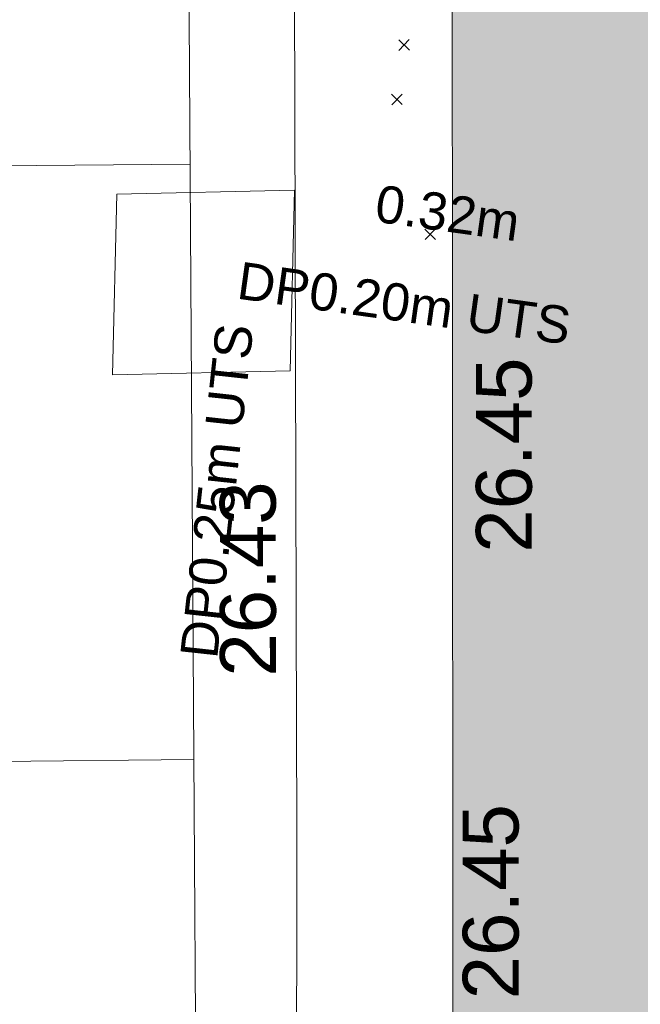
# Model space of a CAD drawing. Header units: millimetres. Extents: x -287732 to 520720, y -103372 to 287754.
# Tile 229 of 256: x 1069 to 5236, y 26488 to 33098. Entities that reach past the tile are written whole.
import ezdxf

# ---------------------------------------------------------------- set-up
doc = ezdxf.new("R2010")
doc.units = ezdxf.units.MM
for name, pattern in [('IMPORT-HIDDEN2 _3_', [4762.5, 3175, -1587.5]), ('IMPORT-UG_ELEC_LV_QLB2 _2_', [2700, 1500, -300.0000000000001, 0, -250, 150, -300.0000000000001, 0, -200]), ('IMPORT-UG_ELEC_STREET LIGHTING_QLB2 _2_', [2700, 1500, -300.0000000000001, 0, -250, 150, -300.0000000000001, 0, -200])]:
    doc.linetypes.add(name, pattern=pattern)
for name, color, linetype, lineweight, true_color in [('00_UAV_BUILDING_OUTLINE', 5, 'Continuous', 9, 0x0000ff), ('00_UAV_FOOTPATH', 7, 'Continuous', 9, 0xa50000), ('12333-PUM-2D-U-0001-C01 - Rev2_REVIT IMPORT_dwg', 7, 'Continuous', 9, 0x767676), ('A_RHA_Line', 7, 'Continuous', 9, 0x00a600), ('PUM-CHAMBER EXTENTS', 6, 'IMPORT-HIDDEN2 _3_', 9, 0xff00ff), ('PUM-ELECTRIC-LV-QLB2', 1, 'IMPORT-UG_ELEC_LV_QLB2 _2_', 9, 0xff0000), ('PUM-ELECTRIC-MH', 1, 'Continuous', 9, 0xff0000), ('PUM-GPR-REBAR', 30, 'Continuous', 9, 0xff7f00)]:
    doc.layers.add(name, color=color, linetype=linetype, lineweight=lineweight, true_color=true_color)
doc.layers.add('A_RHA_Detail', color=7, linetype='Continuous', lineweight=9)
doc.layers.add('GEN-TEXT', color=7, linetype='Continuous', lineweight=9)
doc.styles.add('Arial_1', font='arial.ttf', dxfattribs={"height": 250})
doc.styles.add('Swis721 Lt BT_2', font='swissl.ttf', dxfattribs={"height": 375})

# ---------------------------------------------------------------- blocks, each defined once
blk = doc.blocks.new('12333-PUM-2D-U-0001-C01 - Rev2_REVIT IMPORT_dwg_MGS62954_T2_Galway_ITM_3d_Rev1-2077680-Site Location Plan Proposed')
at = {"layer": '00_UAV_FOOTPATH', "color": 254, "true_color": 0xcccccc, "flags": 128}
blk.add_lwpolyline([(533912743.0821864, 725601474.3582332), (533909811.0821863, 725601532.3582335), (533907744.9682671, 725601567.8430152), (533905677.0821864, 725601603.3582332), (533905647.3213692, 725598671.9177301), (533905637.0821863, 725597663.3582331), (533905559.9370086, 725593672.8485802), (533905549.0821863, 725593111.3582331), (533905496.0821863, 725591387.3582332), (533905455.9191456, 725588674.2305524), (533905381.9111588, 725583674.7804447), (533905373.0821864, 725583078.3582332), (533905292.5981604, 725578675.5991973), (533905268.2809445, 725577345.3620304), (533905213.6296643, 725573676.2337424), (533905152.102079, 725569545.450305)], dxfattribs=at)
at = {"layer": '00_UAV_BUILDING_OUTLINE', "color": 251, "true_color": 0x666666, "char_height": 375, "width": 1495.902363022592, "attachment_point": 1, "line_spacing_factor": 1.005061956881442, "style": 'Swis721 Lt BT_2'}
for insert, rotation in [((533906606.836629, 725584865.040431), 89.03400229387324), ((533906466.0849434, 725581868.5964843), 89.03400229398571)]:
    blk.add_mtext('26.45', dxfattribs=dict(at, insert=insert, rotation=rotation))
at = {"layer": '00_UAV_FOOTPATH', "color": 251, "true_color": 0x666666, "insert": (533904874.6255029, 725584063.399127), "char_height": 375, "width": 1495.902363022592, "attachment_point": 1, "rotation": 89.07153206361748, "line_spacing_factor": 1.005061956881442, "style": 'Swis721 Lt BT_2'}
blk.add_mtext('26.43', dxfattribs=at)
blk = doc.blocks.new('12333-PUM-2D-U-0001-C01 - Rev2_REVIT IMPORT_dwg-1620468-Site Location Plan Proposed')
at = {"layer": 'PUM-CHAMBER EXTENTS', "true_color": 0xffd4aa}
h = blk.add_hatch(dxfattribs=at)
h.set_pattern_fill('FP_15', color=41, style=0, pattern_type=2)
h.set_pattern_definition([(0, (-533641079.65, -725615854.3560001), (0, 4000), []), (90, (-533641079.65, -725615854.3560001), (-8000, 4.898587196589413e-13), [])])
h.paths.add_polyline_path([(260865.3501528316, -44518.35617865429), (263506.350152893, -41517.35617860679), (263685.3501528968, -25598.35617861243), (264300.3501528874, -14402.35617861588), (262073.3934038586, -13951.56663411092), (262068.9501528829, -14155.95617870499), (260506.850152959, -14155.95617869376), (260515.9208416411, -13636.29677213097), (258772.3501528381, -13283.3561786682), (258670.4501975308, -17982.77958357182), (258705.6273013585, -17930.13332725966), (258914.1292635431, -17799.69233468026), (259118.8501528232, -17758.97081790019), (259354.4823357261, -17811.47103625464), (259532.0730042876, -17930.13332725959), (259662.5139968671, -18138.6352894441), (259703.2355136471, -18343.35617872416), (259646.3031607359, -18585.62151974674), (259532.0730042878, -18756.57903018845), (259342.4847485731, -18883.25785263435), (259118.850152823, -18927.74153954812), (258883.2179699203, -18875.24132119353), (258705.6273013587, -18756.57903018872), (258655.3045717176, -18681.26574300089), (258128.350152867, -42983.35617862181), (259933.4445662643, -43995.71274590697)])
h.paths.add_polyline_path([(258258.9501529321, -38844.75617862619), (258266.9306086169, -38387.5561786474), (258563.7501528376, -38387.55617866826), (258555.7696971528, -38844.75617864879)])
h.paths.add_polyline_path([(261852.3501529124, -20608.62106352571), (261633.0967024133, -20559.77012183), (261467.850315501, -20449.3560161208), (261346.4762427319, -20255.34697165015), (261308.5852680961, -20064.85617870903), (261361.5602678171, -19839.43063920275), (261467.850315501, -19680.35634129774), (261661.8593599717, -19558.98226852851), (261852.3501529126, -19521.09129389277), (262071.6036034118, -19569.94223558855), (262236.8499903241, -19680.35634129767), (262358.2240630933, -19874.36538576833), (262396.115037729, -20064.85617870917), (262343.1400380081, -20290.28171821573), (262236.8499903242, -20449.3560161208), (262060.4399654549, -20567.22942623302), (262026.8654006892, -20573.90782240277)])
at = {"layer": 'GEN-TEXT', "color": 253, "true_color": 0xaaaaaa}
for p, q in [((265068.9948138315, -27607.71151771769), (265139.7054919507, -27537.00083959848)), ((265139.7054919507, -27607.71151771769), (265068.9948138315, -27537.00083959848)), ((265013.9948137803, -27971.7115177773), (265084.7054918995, -27901.00083965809)), ((265084.7054918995, -27971.7115177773), (265013.9948137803, -27901.00083965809)), ((265221.9948138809, -28880.71151776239), (265292.7054920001, -28810.00083964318)), ((265292.7054920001, -28880.71151776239), (265221.9948138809, -28810.00083964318))]:
    blk.add_line(p, q, dxfattribs=at)
at = {"layer": 'PUM-ELECTRIC-MH', "color": 21, "true_color": 0xffaaaa, "flags": 128}
blk.add_lwpolyline([(264302.350152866, -29745.35617860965), (263108.3501528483, -29752.35617870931), (263158.3501528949, -28540.35617865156), (264352.3501527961, -28533.35617866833)], close=True, dxfattribs=at)
at = {"layer": 'PUM-GPR-REBAR', "color": 41, "true_color": 0xffd4aa, "flags": 128}
blk.add_lwpolyline([(262073.3934038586, -13951.56663411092), (264300.3501528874, -14402.35617861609), (263685.3501528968, -25598.35617861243), (263506.350152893, -41517.35617860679), (260865.3501528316, -44518.35617865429)], dxfattribs=at)
blk.add_blockref('12333-PUM-2D-U-0001-C01 - Rev2_REVIT IMPORT_dwg_MGS62954_T2_Galway_ITM_3d_Rev1-2077680-Site Location Plan Proposed', (-533641079.6498471, -725615854.3561786))
at = {"layer": 'PUM-ELECTRIC-LV-QLB2', "char_height": 250, "attachment_point": 2, "line_spacing_factor": 0.9417779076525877, "style": 'Arial_1'}
for s, insert, width, rotation in [('0.32m', (265396.6178308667, -28581.37782781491), 1160.025439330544, 351.07507513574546), ('DP0.20m UTS', (265094.6371550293, -29181.42867782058), 2687.341255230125, 351.07507513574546), ('DP0.25m UTS', (263670.3657110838, -30527.79463442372), 2687.341255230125, 82.77611268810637)]:
    blk.add_mtext(s, dxfattribs=dict(at, insert=insert, width=width, rotation=rotation))

msp = doc.modelspace()

# ---------------------------------------------------------------- hatches: boundary and pattern name
at = {"layer": 'A_RHA_Detail', "true_color": 0xc0c0c0}
h = msp.add_hatch(color=9, dxfattribs=at)
h.paths.add_polyline_path([(-80880.60083809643, -68502.79057078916), (-80400.865924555, -68483.41509113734), (-80400.865924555, -62984.64684185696), (-24474.85765177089, -63009.32043784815), (-24456.14471271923, -50840.30023858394), (-36622.55041039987, -50831.65104353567), (-36622.55041039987, -44228.57792613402), (-50959.0526582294, -44218.38599194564), (-50959.0526582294, -42573.78171514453), (-54563.9325804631, -42571.21897729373), (-54565.69773352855, -45054.17447474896), (-92408.82109321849, -45027.27149621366), (-92411.78875845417, -49201.74309222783), (-100061.9988811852, -49201.74309222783), (-100052.2214449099, -64852.82557838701), (-86120.90825229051, -64852.82557838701), (-86092.1662649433, -62957.90041523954), (-84861.10047608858, -62957.90041523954), (-84854.79052929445, -68240.109737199), (-80870.60226892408, -68240.10973722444)])
h.paths.add_polyline_path([(-137238.9269902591, -68461.9384092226), (-132719.7426408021, -68433.0633692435), (-132847.0731201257, -62850.04282283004), (-130454.6837966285, -62916.63108078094), (-130498.2830220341, -61355.85393642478), (-117581.136331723, -61423.42893438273), (-117492.3908565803, -49183.91309190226), (-125136.5200282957, -49178.47881952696), (-125133.572703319, -45032.61887136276), (-163007.1824077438, -45005.6942194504), (-163007.1824076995, -44090.2963411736), (-163123.8521269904, -44090.21339942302), (-163122.6389897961, -42383.75184302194), (-166563.8543419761, -42383.75184298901), (-166565.034908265, -44044.39824208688), (-193158.4656786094, -44025.49275805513), (-193195.152889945, -62863.65652504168), (-137269.7106414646, -62916.63108078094), (-137254.3708868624, -65679.90523788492)])
h.paths.add_polyline_path([(120310.9497607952, -32334.28230164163), (120312.4652266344, -31610.73011961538), (133451.2244789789, -31638.24899384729), (133469.2230092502, -19717.98315780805), (121295.7536929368, -19692.48606430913), (121319.8434528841, -8190.941560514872), (112277.0825930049, -8172.001674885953), (112263.1770823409, -14811.1234547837), (78285.85310969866, -14739.95861438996), (78292.82277619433, -8167.077575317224), (75241.99098605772, -8160.673431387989), (69355.76844233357, -8152.931592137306), (69353.6659720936, -9156.74635762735), (68372.60878945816, -9154.691552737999), (68372.60878945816, -13705.52853215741), (69333.7233474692, -13707.54156770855), (69325.07112547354, -16249.53369228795), (66623.4489111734, -16249.53369228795), (66619.79243935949, -17995.29925530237), (65989.07757494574, -17995.2992552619), (65985.44262772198, -19730.78799483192), (57152.23993377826, -19712.28702421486), (57127.42535098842, -31559.89463417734), (70277.87165424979, -31587.43801817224), (70277.87165431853, -32271.7414715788), (78263.96947909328, -32285.12944888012), (78266.62661740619, -31019.79372153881), (112335.8856506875, -31091.15111860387), (112335.8856506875, -32317.57330553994), (119781.4233959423, -32333.17321913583)])
h.paths.add_polyline_path([(7503.717409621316, -1791.439263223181), (15482.43097392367, -674.0213231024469), (15484.0826588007, 148.1327206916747), (56188.28042539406, 205.5276654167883), (56155.84326007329, 14338.3166313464), (18016.62665935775, 14236.48149539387), (17967.9025208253, 34313.18372071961), (21727.10644863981, 34324.0692624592), (21708.90974962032, 40608.10218321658), (18009.66447159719, 40608.10218321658), (17995.54603706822, 45483.75063442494), (9770.084204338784, 45420.6329473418), (3966.213879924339, 45446.76585222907), (3984.771235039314, 14176.56786832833), (1023.062455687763, 14176.56786837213), (-276.5134647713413, 14190.52623461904), (-231.6790044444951, 5968.135265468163), (-226.4491536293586, 193.7444677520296), (553.0869992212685, 183.4716499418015), (7477.609307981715, 143.2867586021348), (7488.638446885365, -674.0213231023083)])
h.paths.add_polyline_path([(77755.59663317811, 53.47451145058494), (77729.51881611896, 1699.844979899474), (94464.47132486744, 1659.976083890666), (94606.37913471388, 17991.390236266), (88810.4190114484, 18015.03260816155), (88799.89418497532, 14436.74271609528), (69413.88950349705, 14457.8773889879), (69377.35724448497, 99.62816357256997), (75241.99098605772, 67.32134432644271)])
h.paths.add_polyline_path([(61252.12079701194, 46453.95617366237), (105774.7348988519, 46472.68783506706), (105768.2642198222, 61852.61234306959), (92285.13876309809, 61852.61234306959), (92308.59670399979, 65784.30757140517), (96107.4668000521, 65767.60445243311), (96059.68081117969, 75209.20847378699), (101084.8427276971, 75071.88872764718), (104988.0046543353, 74765.36560406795), (108403.6894220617, 74363.8408943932), (112009.2703903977, 73787.25420861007), (115645.3524815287, 73049.69667206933), (116890.8108051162, 72761.69136252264), (120208.9929833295, 71893.18353872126), (120865.241739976, 71703.68484519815), (124135.6329506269, 70669.67317906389), (127435.6253142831, 69480.50055823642), (127820.4368670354, 69394.93141813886), (128274.3081769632, 69331.69585753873), (128731.8791144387, 69306.66104516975), (129189.9401488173, 69320.00258290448), (129645.2782985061, 69371.62688826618), (130094.6997111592, 69461.17185603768), (130535.0520071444, 69588.00939074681), (130963.246434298, 69751.24981927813), (131376.2795165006, 69949.74812590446), (131771.2541232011, 70182.11198903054), (132162.5575600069, 70460.5404660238), (132496.0921583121, 70741.69081113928), (132820.871367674, 71064.98072578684), (133117.4593294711, 71414.31364272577), (133383.77568926, 71787.23923950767), (133616.5473239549, 72178.5372844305), (133817.1647262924, 72590.54524898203), (133982.6025969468, 73017.89547513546), (134111.7005086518, 73457.59040801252), (134203.5529320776, 73906.54590458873), (134257.5155883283, 74361.61286216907), (134272.5462649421, 74819.5993153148), (134250.5259875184, 75277.29281745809), (134189.6227572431, 75731.48297747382), (134090.9274700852, 76178.98397757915), (133955.1324028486, 76616.65691993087), (133783.1900598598, 77041.43184345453), (133576.3064937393, 77450.32925647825), (133335.932843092, 77840.48103920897), (133063.7551572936, 78209.15055532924), (132761.6825665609, 78553.75185442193), (132431.8338935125, 78871.8678050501), (132076.5227905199, 79161.26705197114), (131698.2415080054, 79419.91966861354), (131299.6434187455, 79646.01139197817), (131093.5942456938, 79746.34209763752), (132146.0467355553, 83110.22226145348), (122787.7632953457, 86282.54285518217), (121604.3555412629, 82800.3591886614), (117095.9864227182, 83870.84033785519), (116841.9598400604, 83526.35449572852), (116120.5435466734, 91221.93611972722), (110237.7341284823, 91274.27491021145), (110194.3680786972, 90435.39030214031), (104988.0046543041, 90486.49901390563), (104973.2761846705, 94309.82427956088), (103746.1314668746, 94309.8242795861), (103839.9937121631, 122852.1474271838), (96365.09202306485, 122931.9599470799), (96350.3400238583, 123952.4168585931), (104555.5505249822, 123902.1925226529), (104607.3234458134, 120248.5396156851), (125502.5015002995, 120134.1933400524), (125662.0200253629, 137657.3796882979), (114479.5865733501, 137699.2256881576), (114382.306264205, 129149.9458158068), (104644.159003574, 129187.9975073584), (104577.9931702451, 126217.3903144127), (101184.4926406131, 126159.1566967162), (101264.6166812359, 135959.2655565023), (89967.23178808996, 135988.8856164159), (89927.63362986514, 125823.6463181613), (93630.53562302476, 125840.7948842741), (93580.65688892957, 122931.9599470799), (88697.38835376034, 122904.7310126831), (88679.3898954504, 95739.09143775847), (86378.25848996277, 95739.09143775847), (86378.18187189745, 96178.1008337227), (83279.50743284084, 96200.92083327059), (83273.62493422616, 95735.74732133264), (70169.67509619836, 95733.22421950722), (70166.26842742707, 96272.07409347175), (66674.99731294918, 96257.14073655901), (66654.74538556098, 95755.71092136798), (65784.77231079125, 95755.71092136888), (65887.65094984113, 117470.630565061), (53473.3427162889, 117487.9046429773), (53434.44066309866, 98570.46349063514), (40649.41626916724, 98570.46349063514), (40610.16711559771, 94406.01479078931), (38853.82372868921, 94410.36303440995), (38848.65589191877, 89463.65332729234), (40612.46601912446, 89518.45976927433), (40665.38257362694, 86257.73741128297), (38372.19584460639, 86305.72309285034), (38369.79374539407, 76901.0507917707), (50937.9512507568, 76944.40198294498), (50922.88567286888, 74598.78180889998), (56484.9061132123, 74588.85093771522), (56484.9061132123, 75194.85181995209), (92465.4037153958, 75233.0258166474), (92645.92783662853, 71766.64845094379), (89810.55521366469, 69362.83965827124), (85313.16173974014, 69360.94750420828), (85313.16173974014, 66907.4050808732), (75210.14498263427, 66903.15451589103), (75210.14498263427, 63815.70944550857), (70819.40014309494, 63815.70999200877), (70819.21601505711, 64253.35708059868), (69456.83415683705, 64253.35708059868), (69455.7195737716, 66901.99623166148), (61303.32856759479, 66898.5668068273), (61304.56054988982, 63970.32021231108), (70500.41048208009, 63970.32021219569), (70500.4088543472, 61852.59006207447), (61245.6438848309, 61848.69637488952), (61252.03558504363, 46656.49344428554)])
h.paths.add_polyline_path([(-17153.16561239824, 48569.32684293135), (-17153.16561224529, 60770.38083685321), (-29362.88357759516, 60774.70428694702), (-29362.88357759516, 67399.20394580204), (-43507.24466814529, 67405.01911303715), (-43488.5313307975, 69093.07334175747), (-45766.41866231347, 69109.32868388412), (-45794.3462003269, 67405.01911303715), (-47272.11273194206, 67404.2124544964), (-47272.44887633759, 66454.91798908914), (-86004.56386332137, 66468.63299519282), (-86006.66970787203, 60521.58362721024), (-92662.87722510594, 60521.58362721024), (-92665.2138765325, 50184.35611932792), (-79752.0168396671, 50179.78309939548), (-79752.016597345, 48591.4932381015), (-17157.7163123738, 48569.32845417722)])
h.paths.add_polyline_path([(-201056.4185878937, 48628.75479108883), (-138377.9751621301, 48634.64535779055), (-138377.9751621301, 50133.28201003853), (-125467.710581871, 50134.49626164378), (-125468.6909603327, 60566.1903686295), (-132186.8595614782, 60565.86652591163), (-132187.4203588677, 66533.0197876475), (-170643.3098734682, 66805.61809689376), (-170643.3098732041, 67738.78475848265), (-200340.0100486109, 67488.93693764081), (-200348.7171487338, 60827.78025104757), (-201057.5650552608, 60827.71357558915), (-201056.6510294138, 51102.04313372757)])
h.paths.add_polyline_path([(-240051.5126725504, 54769.19491160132), (-239444.490259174, 54811.10754483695), (-239186.5396223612, 54841.92927608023), (-238764.8191577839, 54940.98166103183), (-238382.4735933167, 55122.46891388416), (-237990.3402229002, 55354.87497234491), (-237269.2031023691, 55936.21515020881), (-237032.4836384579, 56225.56611516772), (-236793.0039602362, 56569.31473944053), (-236554.5880578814, 57004.26389721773), (-236432.7219585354, 57267.46508908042), (-236300.081527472, 57753.26238983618), (-236250.7285154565, 58017.17885684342), (-236235.6490609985, 58516.21786804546), (-236233.2538429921, 58987.85640053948), (-236213.7029795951, 59823.48083769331), (-236363.8287855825, 59820.86038205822), (-236634.0279869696, 60698.06075827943), (-236391.9547756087, 61432.19726339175), (-236225.4740089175, 61435.10319600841), (-236201.6036569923, 62637.68779596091), (-232563.5271750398, 62639.28734435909), (-232563.5271750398, 63049.03842404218), (-232732.1945866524, 63049.15302218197), (-232860.1521277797, 63457.95890274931), (-232731.606808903, 63914.24862697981), (-232560.8209656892, 63914.24862697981), (-232515.1276847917, 70598.00033009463), (-240628.6947849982, 70598.85496273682), (-240629.7923196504, 72350.98321577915), (-246412.6011212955, 72347.36085933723), (-246412.6011212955, 70616.45923936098), (-254449.5805725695, 70618.60952619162), (-254454.637144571, 70754.06491720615), (-254469.7140363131, 73191.66276250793), (-263883.2532625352, 73267.83063688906), (-263902.4181505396, 68260.74348553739), (-263714.8217520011, 68259.82096572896), (-263552.9672900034, 67819.65434396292), (-263719.0883117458, 67392.2068408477), (-263913.6298699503, 67392.20684284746), (-263956.7001913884, 58633.76423459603), (-260181.1963171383, 58611.22607638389), (-260192.3146983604, 56354.25111579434), (-257184.684388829, 56339.46086021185), (-257213.4419957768, 57092.93866021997), (-257338.5163846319, 57093.27331223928), (-257471.0109294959, 57531.74572308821), (-257338.5163845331, 58062.22513696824), (-257203.4956297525, 58064.06881289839), (-257173.5751889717, 58598.54056692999), (-256478.2273617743, 58575.27357994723), (-256478.2273617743, 58788.51859473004), (-256013.0091299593, 58911.92701534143), (-255397.0786664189, 58780.99767617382), (-255397.0786664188, 58595.982422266), (-243809.885361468, 58585.92793201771), (-243805.3570672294, 58352.04527760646), (-243740.939469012, 57884.52572680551), (-243619.0830608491, 57421.84877545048), (-243424.3877545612, 56943.65915412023), (-243247.1437899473, 56608.24157713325), (-243003.0710579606, 56249.99021479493), (-242732.2093200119, 55932.75703082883), (-242371.7230178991, 55603.12658811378), (-242141.255125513, 55424.88676767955), (-241804.9643037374, 55216.88439822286), (-241529.4640827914, 55077.02869055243), (-241100.6275144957, 54917.18295003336), (-240836.2134980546, 54840.82833176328), (-240453.4486195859, 54788.60784130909), (-240218.9578693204, 54777.28227442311)])
h.paths.add_polyline_path([(40276.69022552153, 59895.36417752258), (40328.62676029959, 69196.9439153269), (36588.99968785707, 69217.8245910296), (36619.46637569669, 74674.25962428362), (32264.36460078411, 74687.02318924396), (32233.48293867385, 69156.26826306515), (11916.69390495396, 69269.70959686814), (11966.66200111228, 78218.75165974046), (29087.509017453, 78123.15526808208), (29143.44567205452, 88141.1370047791), (15719.348796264, 88216.09212953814), (15732.60379610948, 90589.9978889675), (4594.294101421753, 90652.19003489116), (4525.129359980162, 78265.12250449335), (10096.76365553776, 78234.01258731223), (10077.43887221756, 74773.03821910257), (4547.641142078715, 74803.91453678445), (4465.579974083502, 60107.1600234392), (19125.89094760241, 60025.30234268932), (19139.86249374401, 62527.53804644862), (31738.59196305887, 62457.19146404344), (31724.55430858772, 59943.11609815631), (38369.79364225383, 59906.01157293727)])
h.paths.add_polyline_path([(-246083.0241259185, 72334.29150213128), (-246083.0594797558, 72334.30275087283), (-246208.2905500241, 72334.29150213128)])
h.paths.add_polyline_path([(-114575.3004830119, 112178.0758695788), (-114575.3246435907, 112178.0758695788), (-114707.2752166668, 115801.5811617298)])
h.paths.add_polyline_path([(-154699.9178765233, 101760.4080976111), (-114382.050333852, 101776.0542914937), (-114382.050333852, 106926.9360164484), (-113755.641395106, 106927.1792101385), (-113757.5507412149, 111847.2721531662), (-114431.6837526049, 111847.2721531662), (-114431.8097758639, 112178.0758695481), (-114575.3004830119, 112178.0758695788), (-114578.9984943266, 121707.2390833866), (-123056.9849702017, 121707.2390833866), (-123068.8201032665, 156452.7036899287), (-119381.2340625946, 156454.1348067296), (-119381.2340625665, 160165.8597952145), (-115501.031452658, 160167.3662801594), (-115503.3750945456, 166206.5793118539), (-132411.7987151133, 166599.6604729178), (-132411.8243278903, 166665.6603411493), (-135275.0124468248, 166664.5490317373), (-135275.0124468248, 166628.1883101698), (-135911.3205076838, 166628.1944502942), (-135911.3479256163, 166352.1604668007), (-152521.1633846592, 166345.7146753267), (-152518.3680955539, 159142.6836790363), (-150699.3133726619, 159117.9265656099), (-150758.5477087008, 122560.691203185), (-151059.2005266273, 122560.691203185), (-151061.0981347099, 121302.4374932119), (-154138.3148337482, 121372.6012653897), (-154138.3148337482, 121865.1834517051), (-154704.3888425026, 121867.2611370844), (-154688.5451973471, 119352.3937021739), (-154745.5933227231, 119352.3715636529), (-154745.5763474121, 118722.1532660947), (-160794.1544526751, 118748.7442832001), (-160794.1544526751, 119410.5425977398), (-163852.1622693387, 119422.408321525), (-163855.0715294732, 118762.2003111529), (-167568.6765459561, 118778.5256058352), (-166634.6619849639, 124395.1277019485), (-166930.050559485, 124500.0918161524), (-167568.6765459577, 124707.6250903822), (-168028.2173235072, 124841.3808647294), (-168630.5006276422, 124991.3056740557), (-169238.2056069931, 125117.4693074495), (-169850.3952285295, 125219.6772876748), (-170466.1255403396, 125297.7720169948), (-171089.11025998, 125351.8553033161), (-171704.4065937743, 125381.1774255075), (-172325.0479971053, 125386.3595015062), (-172782.2248668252, 125374.5832362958), (-173401.7764235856, 125337.4554476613), (-174109.844898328, 125263.4341236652), (-174634.1213722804, 125190.4100126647), (-175245.0145766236, 125080.719099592), (-176047.1958093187, 124895.7675260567), (-176665.4852587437, 124724.7228134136), (-177045.3001228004, 124609.1129151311), (-177631.5127792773, 124405.2077276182), (-176665.4852586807, 118818.5158794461), (-177558.9402083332, 118822.4435768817), (-177662.2853368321, 125263.4341236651), (-176365.3912351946, 126542.9270807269), (-159462.2970490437, 126319.910391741), (-157057.7396790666, 128609.0850976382), (-157060.6673204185, 136153.1661957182), (-158638.8016610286, 137740.2441626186), (-159352.3735831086, 137740.2441626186), (-161634.4140634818, 140201.1078539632), (-168727.9404945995, 140256.8191146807), (-171035.0401161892, 137942.8847305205), (-174184.1459014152, 137942.8847305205), (-176460.1167434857, 140292.2858551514), (-177341.6856934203, 140292.2858551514), (-177341.7113613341, 140358.4281613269), (-183428.5803825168, 140356.0660244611), (-185921.6385985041, 137917.4639994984), (-185921.6385985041, 131757.3091155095), (-186906.8767412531, 131756.9267733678), (-187725.3914540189, 130809.9989183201), (-187724.058890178, 127376.1828148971), (-186481.0281350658, 126304.5577463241), (-186479.4846754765, 122327.2959175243), (-185176.2828158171, 121059.4673825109), (-180304.1129154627, 121059.4673824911), (-180304.1136492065, 118802.0484409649), (-193555.3706955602, 118802.0484409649), (-193555.368699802, 133117.8341649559), (-192593.6442938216, 133118.2073819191), (-192593.6442938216, 134200.8158367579), (-192224.6284783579, 134200.9592041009), (-192225.5653014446, 136615.0101267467), (-192595.0012460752, 136615.0101267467), (-192595.4357332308, 137734.4745165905), (-193589.2709668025, 137734.4746851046), (-193589.2685988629, 147474.570583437), (-193163.2062206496, 147492.8644732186), (-192765.7252967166, 147531.087133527), (-192359.9383250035, 147589.5931622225), (-192199.8207947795, 147616.5827294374), (-191882.7548926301, 147682.9245600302), (-191568.5380070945, 147761.6632019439), (-191257.654638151, 147852.677242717), (-190828.6072909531, 148002.2045655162), (-190647.7999969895, 148070.9514233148), (-190349.7690789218, 148197.8750094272), (-190056.9509284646, 148336.4013817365), (-189769.797051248, 148486.3169427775), (-189405.3590254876, 148698.0567944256), (-189132.906026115, 148873.2749095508), (-188867.542109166, 149059.0543929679), (-188609.6764469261, 149255.1087866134), (-188354.9814055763, 149465.3525772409), (-188079.6339208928, 149713.879248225), (-187884.9836199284, 149901.8220103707), (-187545.928247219, 150265.8040604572), (-187446.29984479, 150378.3960832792), (-187241.3270201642, 150629.2310214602), (-187046.3599558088, 150887.9197697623), (-186861.6992771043, 151154.0634500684), (-186546.1373636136, 151669.829875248), (-186524.4196769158, 151707.0632450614), (-163675.2898318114, 151669.829875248), (-163687.5843045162, 148134.07679455), (-157303.6541541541, 148136.492106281), (-157303.6541541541, 155759.91501608), (-157557.4317586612, 155765.0384228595), (-157555.9168973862, 166678.0466575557), (-187009.2021991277, 166699.7464767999), (-187013.0952111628, 162054.4009359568), (-188707.17754695, 162044.5925187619), (-188705.9961892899, 155021.5333641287), (-188737.9999316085, 154650.5326604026), (-188799.0133969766, 154283.1866125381), (-188857.2045401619, 154035.4341107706), (-188966.1106131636, 153679.3368924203), (-189102.6200311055, 153332.8820747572), (-189265.8911675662, 152998.2056672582), (-189454.9174011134, 152677.371060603), (-189645.2484685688, 152421.3220123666), (-189916.9563410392, 152104.2450531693), (-190212.7041973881, 151809.4634871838), (-190530.6686598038, 151538.7947471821), (-190868.8893671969, 151293.9075915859), (-191225.281078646, 151076.3118324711), (-191597.6465194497, 150887.3490191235), (-192092.8415776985, 150682.5621956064), (-192519.2468154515, 150561.8451365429), (-192903.8930791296, 150482.240889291), (-193187.215491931, 150440.8868273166), (-193594.1866364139, 150407.1257787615), (-193594.5952989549, 151459.9895227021), (-205369.2399268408, 151455.4201247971), (-205354.4523517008, 113350.0822379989), (-207187.1580384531, 113349.3710182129), (-207184.3024929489, 105991.0636522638), (-205312.8748221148, 105991.1901500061), (-205311.2362476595, 101769.6553082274), (-175488.6451201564, 101781.2285901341), (-175488.6451201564, 110889.6985621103), (-154703.4627663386, 110897.5679794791), (-154700.2792295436, 102691.5597281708)])
h.paths.add_polyline_path([(193735.9435693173, 113047.8274774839), (208865.0938716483, 114991.0266430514), (208976.1154123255, 114126.6471160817), (216447.8967332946, 115086.3281915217), (216038.7305308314, 118271.9702413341), (232648.5073383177, 120405.3421626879), (233425.993615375, 114352.0734369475), (240632.2017567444, 115277.6440988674), (239854.8412683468, 121329.9334727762), (256406.8682407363, 123455.8879629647), (257091.7572256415, 118089.1198988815), (264572.2871227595, 119040.8180953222), (261877.8350555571, 138524.7609215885), (259178.7147038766, 138221.6086035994), (259197.3483655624, 137439.0084132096), (254686.1480587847, 136897.0007612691), (255412.6810205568, 131314.8303176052), (240852.7447969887, 129522.4514056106), (239771.0426543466, 137918.8519126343), (240649.5822431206, 138010.1984551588), (240062.3063116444, 142776.6750342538), (239165.7694642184, 142685.0143484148), (237630.9646614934, 151018.3171732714), (266172.8791088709, 154560.7889781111), (271297.1876944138, 142612.4006970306), (276531.7397502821, 144861.098714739), (274941.5029779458, 148527.9037281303), (302074.5307653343, 160134.9084326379), (300215.9323773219, 164320.1841173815), (301528.1613272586, 164907.0997989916), (300405.1237791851, 167477.8916353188), (299016.6944531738, 166945.7181824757), (295626.7488506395, 174518.754428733), (294333.0289184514, 177537.1551681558), (287288.8475947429, 174518.754428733), (289427.6893504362, 169661.0163463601), (272956.7816584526, 162557.1203578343), (271943.2187787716, 164897.4305293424), (267016.3118217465, 162764.0369715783), (268502.3094164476, 159357.0430143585), (265200.4029574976, 157946.4096681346), (226856.416695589, 153146.7821792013), (227510.3041274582, 148852.0205334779), (228280.9873165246, 141179.0007483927), (227302.3544112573, 141050.281300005), (227895.3788235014, 136433.1758633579), (228748.5501749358, 136523.8855003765), (229602.3077302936, 128023.7667641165), (217691.2359889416, 126493.8999679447), (217642.3600127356, 126874.433267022), (215138.5007311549, 126552.8357430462), (215194.9980427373, 126112.965074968), (215015.6132226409, 126089.924757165), (214840.9672575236, 127449.66446064), (192258.7012018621, 124549.1816390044), (193486.3576426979, 114991.0266430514)])
h.paths.add_polyline_path([(-78076.24187439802, 117605.5188722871), (-78076.23951902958, 117610.0871211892), (-78070.318122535, 129485.7330792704), (-74723.15926543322, 129478.385255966), (-74723.15926543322, 125435.7860624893), (-48015.64546086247, 125380.0246061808), (-47996.55031653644, 135872.5822179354), (-61198.15919578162, 135901.5630078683), (-74714.72264144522, 135923.5088764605), (-74723.6287602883, 131865.2975510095), (-78070.318122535, 131872.642169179), (-78062.97909487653, 149549.7689430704), (-58292.26570492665, 149541.5607197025), (-58292.26570491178, 148946.2407608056), (-37707.70924046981, 148937.6946533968), (-37703.30827430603, 159740.0672041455), (-44148.26955755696, 159742.7429641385), (-44148.26955755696, 162961.3319174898), (-49829.95437583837, 162961.3319174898), (-49830.92144130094, 160632.0129326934), (-78494.09026625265, 160643.9130440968), (-78494.09026625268, 161615.1537738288), (-78739.225852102, 161615.2555472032), (-78691.7919454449, 168187.9195488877), (-90844.57645036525, 168126.8149079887), (-90962.52567694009, 152686.7636277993), (-89064.97866809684, 152685.9758215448), (-89079.54115380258, 117610.0871211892), (-78374.80218507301, 117605.6428258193)])
h.paths.add_polyline_path([(69254.82576126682, 129235.9722870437), (69259.97086178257, 136167.789247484), (86068.0992678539, 136131.0235193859), (86008.66431381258, 164703.3084147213), (58789.63167882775, 164723.511581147), (58789.63167882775, 170119.2062865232), (54460.1632489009, 170122.4198087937), (54457.21717773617, 166153.279245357), (47042.2151650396, 166158.7829869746), (47041.10931533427, 164668.9097040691), (39173.27935198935, 164674.7495545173), (39172.83712618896, 164078.9539098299), (17014.87910992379, 164095.4005254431), (17002.38841206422, 147267.1142245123), (12659.63471563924, 147267.1142245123), (12653.60087534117, 139137.9291796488), (17031.41608901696, 139134.6797717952), (17024.5879174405, 129935.3194463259), (39191.34773726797, 129918.8662983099), (39191.34773726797, 129258.2867272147), (69014.0340609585, 129236.1510132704)])
h.paths.add_polyline_path([(39265.62356917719, 139467.8223435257), (33050.91021530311, 139484.1586867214), (33087.56357182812, 153427.9220784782), (39277.60130889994, 153411.6505991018), (39277.60130890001, 152830.3127277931), (43058.29603858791, 152820.3745823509), (43024.83899408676, 140092.5601633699), (39267.2657899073, 140092.5601633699)])
h.paths.add_polyline_path([(1979.548949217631, 189123.2414339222), (18699.10403225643, 189180.0465563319), (18678.46874730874, 195253.6675675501), (24349.02704561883, 195272.9334348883), (24334.96888372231, 199550.7690688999), (28829.78348974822, 199566.0403168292), (28798.3577216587, 208815.6446464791), (24334.949615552, 208806.151404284), (24333.90624841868, 209113.2475694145), (16811.59093053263, 209087.6903002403), (16806.58456499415, 208843.5909093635), (6772.293057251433, 208809.4991440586), (6797.166076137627, 201488.5780549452), (-8471.058649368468, 201436.7038490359), (-8471.058649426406, 200429.0172028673), (-11856.09020770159, 200417.5164702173), (-11823.72827009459, 190892.3684138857), (-7614.729360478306, 190906.6685966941), (-7614.729360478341, 190170.8290169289), (-4608.619189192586, 190169.2993656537), (-4608.238782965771, 190916.8832264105), (1973.379031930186, 190939.2444180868), (1977.122761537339, 189837.3456693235)])
h.paths.add_polyline_path([(-20506.22133143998, 190640.0286460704), (-20122.28942212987, 206347.1214480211), (-41550.34215551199, 207015.2557957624), (-41462.26177903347, 210449.6195896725), (-31391.41053372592, 210152.0276719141), (-31078.64493155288, 223862.5743669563), (-44305.08575743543, 224230.7972280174), (-44490.79956591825, 211865.5542346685), (-47510.12209648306, 211942.9901385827), (-47722.57925071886, 203659.0205614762), (-47076.06680548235, 203635.3001465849), (-47175.4684425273, 199531.9403872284), (-46801.21126120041, 199520.4703269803), (-46873.68175963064, 195478.5899481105), (-44600.40472248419, 195425.2559779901), (-44685.88459507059, 192243.2795180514), (-38073.99929115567, 192135.6564362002), (-38104.39995468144, 191126.972250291), (-21537.79264466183, 190668.5723412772)])
h.paths.add_polyline_path([(16801.02360973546, 195961.500137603), (9656.615133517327, 196015.1086063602), (9643.838150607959, 199513.9922857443), (11631.77992468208, 199485.8321209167), (11631.7920940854, 203322.2460456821), (16806.58456511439, 203391.4855728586), (16801.0407710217, 195984.4293109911)])
h.paths.add_polyline_path([(122084.9264926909, 200536.2570557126), (122088.1805162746, 206386.1947929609), (125211.1061638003, 206386.1947929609), (125211.1162733, 206645.8932837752), (126202.7098976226, 206645.8932838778), (126203.0204769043, 207041.0477229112), (130401.4034741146, 206979.0758390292), (130444.2691124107, 209883.280297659), (126202.8383603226, 209945.8832030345), (126203.0204769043, 214624.1281189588), (127364.791950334, 214624.1281190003), (127365.2106673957, 225380.2058567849), (126159.8599207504, 225380.2527798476), (126207.4133336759, 241475.3410923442), (119482.5411291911, 241495.8747898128), (119479.2041949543, 246182.0096278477), (109943.9121324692, 246175.2196735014), (109953.2702601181, 233033.381429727), (115000.5285021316, 233033.3814296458), (114999.579292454, 208653.4991933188), (112026.3032630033, 208653.4991933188), (112024.3519988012, 200538.6761891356), (122024.6079402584, 200536.2715596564)])
h.paths.add_polyline_path([(30087.05071580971, 200986.75440713), (38030.67179071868, 201028.6865660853), (38030.67179071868, 202922.9731660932), (38109.89531492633, 202923.3913649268), (38067.25569096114, 208827.6066631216), (38013.35839378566, 208827.6672237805), (38012.38630971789, 209012.5383931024), (30044.90685988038, 208970.480297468), (30076.83023715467, 202922.9203834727)])
h.paths.add_polyline_path([(195986.2599417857, 205661.5722736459), (202896.8751332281, 206052.0074670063), (202676.8862551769, 209945.7611691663), (195766.2710618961, 209555.3259759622)])
h.paths.add_polyline_path([(-91652.40581580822, 206392.6172135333), (-79454.24421187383, 206432.5105635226), (-79629.29258199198, 238245.6998510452), (-68904.21147484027, 238215.095164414), (-68918.55832832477, 246312.9061543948), (-68918.56040493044, 246314.0782553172), (-68756.515268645, 246312.9061543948), (-68755.20581930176, 246638.9786699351), (-79620.07671794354, 246651.3624133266), (-79606.5628449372, 247343.5411849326), (-82154.50636787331, 247318.0695596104), (-82154.50636787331, 247488.1275895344), (-91640.64698348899, 247472.5371040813), (-91638.72040628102, 246846.4753752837), (-131470.3702759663, 246641.42150215), (-131470.3702759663, 250159.5419305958), (-142857.1087886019, 250176.7939677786), (-142864.0554935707, 246220.0701029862), (-165118.8027587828, 246272.3986783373), (-165040.0492656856, 253907.936045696), (-178677.4727934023, 253929.5079730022), (-178699.5521575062, 238176.7234097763), (-138599.3373496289, 238209.4781454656), (-138548.4479938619, 206627.5237025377), (-126646.6702863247, 206572.2299428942), (-126666.6805510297, 234825.8818836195), (-124962.7180531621, 234825.9534805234), (-124969.0241559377, 234688.4891474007), (-91595.61129713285, 234664.3133306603), (-91650.87307429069, 207155.5994723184)])
h.paths.add_polyline_path([(142123.7078574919, 209113.5383730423), (152768.4446292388, 209127.3137314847), (152745.2992288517, 227012.63380935), (142100.5623961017, 226998.8584508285), (142121.8067345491, 210582.5602643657)])
h.paths.add_polyline_path([(168998.8561129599, 209274.9592350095), (169026.8416078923, 226860.3446540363), (161686.6780314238, 226876.6646907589), (161647.6783165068, 209291.3037608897), (168846.6177107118, 209275.2977201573)])
h.paths.add_polyline_path([(49761.46820719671, 218476.5678095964), (49794.00484360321, 223316.1680811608), (41274.07755982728, 223363.4010619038), (41273.58999769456, 223290.8795634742), (32187.30576796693, 223351.9666549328), (32202.10532419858, 225553.2987454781), (20081.83724695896, 225634.7833114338), (20035.26675877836, 218707.7438801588), (31566.33951793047, 218630.2204881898), (31566.12891731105, 218598.8950898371), (49750.1971391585, 218476.6435849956)])
h.paths.add_polyline_path([(162361.9830851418, 234154.05208666), (162366.6425722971, 241589.9129272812), (135261.102696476, 241630.986197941), (135249.088870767, 234197.8735112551), (160249.0277027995, 234157.4671671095)])
h.paths.add_polyline_path([(176458.8604389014, 246709.5724700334), (176516.2484477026, 252173.1529804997), (168884.2833866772, 252253.3171281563), (168934.86529241, 257068.9279575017), (164355.0504715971, 257117.0331241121), (164296.1746742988, 251511.808811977), (164416.8965511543, 251510.5407811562), (164367.8024342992, 246836.573754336), (171460.1142273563, 246762.0779818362)])

# ---------------------------------------------------------------- linework, layer by layer
at = {"layer": 'A_RHA_Line', "color": 7}
for p, q in [((3971.671122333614, 36250.99191786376), (3974.638381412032, 31250.99384677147)), ((3974.638381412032, 31250.99384677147), (3977.605640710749, 26250.99577539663))]:
    msp.add_line(p, q, dxfattribs=at)

# ---------------------------------------------------------------- block references
at = {"layer": '12333-PUM-2D-U-0001-C01 - Rev2_REVIT IMPORT_dwg', "color": 254, "linetype": 'IMPORT-UG_ELEC_STREET LIGHTING_QLB2 _2_', "true_color": 0xffd4d4, "rotation": 0.9999999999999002}
msp.add_blockref('12333-PUM-2D-U-0001-C01 - Rev2_REVIT IMPORT_dwg-1620468-Site Location Plan Proposed', (-261895.0770586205, 55869.5817132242), dxfattribs=at)

doc.saveas('drawing.dxf')
